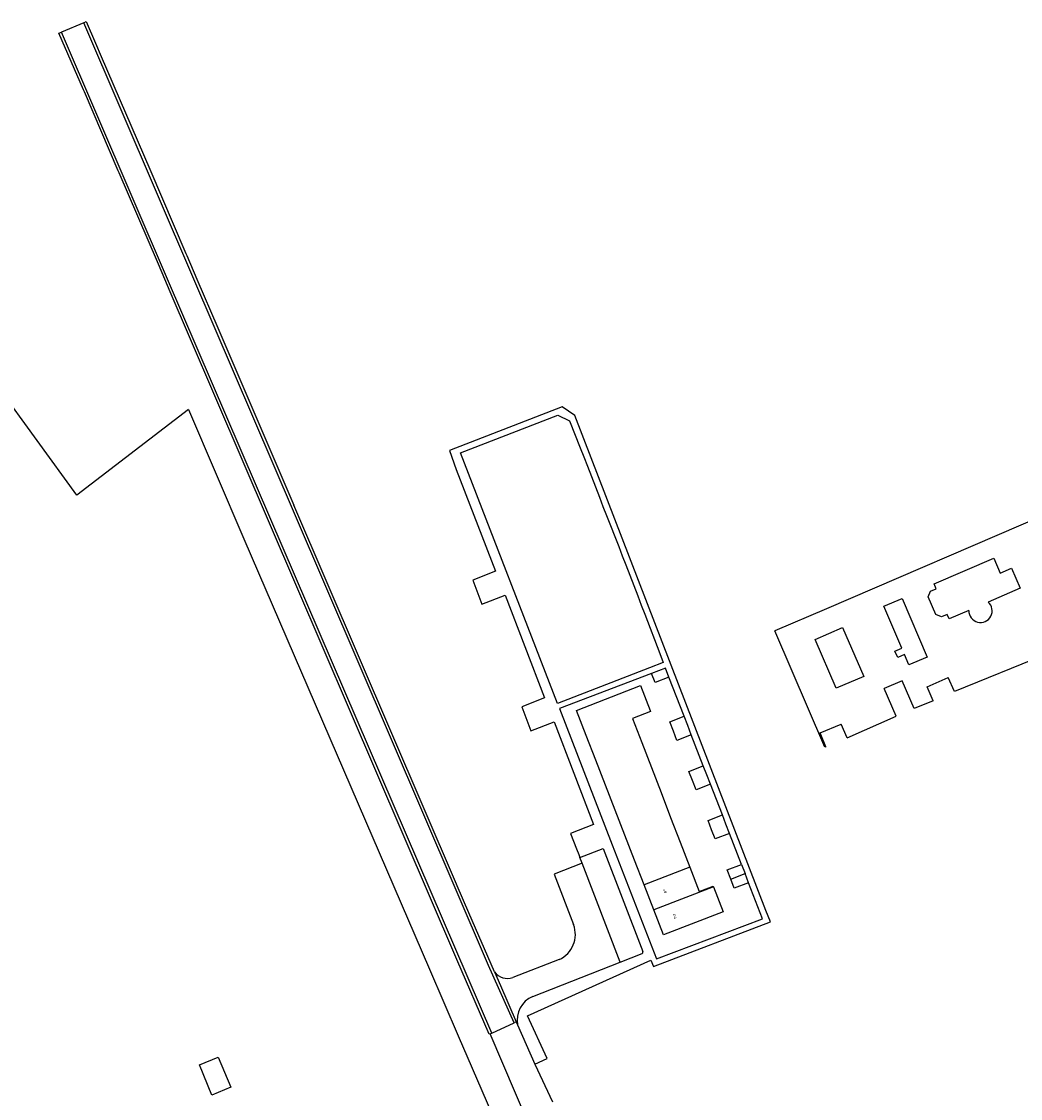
# Model space of a CAD drawing. Extents: x 145741 to 149421, y 457889 to 459999.
# Tile 30 of 84: x 146813 to 147017, y 458833 to 459053. Entities that reach past the tile are written whole.
import ezdxf
from ezdxf.enums import TextEntityAlignment as Align

# ---------------------------------------------------------------- set-up
doc = ezdxf.new("R2010")
doc.units = 0
doc.header["$LTSCALE"] = 4
doc.layers.get('0').update_dxf_attribs({"linetype": 'CONTINUOUS'})
doc.styles.add('ISO', font='ISO')

msp = doc.modelspace()

# ---------------------------------------------------------------- linework, layer by layer
at = {"linetype": 'Continuous'}
for p, q in [((146826.14, 459052.27), (146821.63, 459050.36)), ((146826.14, 459052.27), (146826.65, 459052.51)), ((146848.58, 459000), (146826.14, 459052.27)), ((146826.65, 459052.51), (146828.55, 459048.11)), ((146821.07, 459050.12), (146821.63, 459050.36)), ((146826.11, 459038.6), (146821.07, 459050.12)), ((146843.26, 459000), (146821.63, 459050.36)), ((146828.55, 459048.11), (146829.72, 459045.39)), ((146829.72, 459045.39), (146839.63, 459022.4)), ((146826.3, 459038.15), (146826.11, 459038.6)), ((146833.18, 459022.09), (146826.3, 459038.15)), ((146833.38, 459021.64), (146833.18, 459022.09)), ((146841.17, 459003.49), (146833.38, 459021.64)), ((146839.63, 459022.4), (146846.99, 459005.22)), ((146841.36, 459003.03), (146841.17, 459003.49)), ((146846.99, 459005.22), (146847.17, 459004.78)), ((146847.17, 459004.78), (146849.22, 459000)), ((146842.66, 459000), (146841.36, 459003.03)), ((146843.77, 458997.42), (146842.66, 459000)), ((146864.32, 458950.98), (146843.26, 459000)), ((146868.89, 458952.69), (146848.58, 459000)), ((146849.22, 459000), (146853.51, 458990.04)), ((146847.72, 458988.24), (146843.77, 458997.42)), ((146824.71, 458955.96), (146798.26, 458992.32)), ((146853.51, 458990.04), (146869, 458953.93)), ((146853.09, 458975.75), (146847.72, 458988.24)), ((146902.24, 458861.29), (146853.09, 458975.75)), ((146847.54, 458973.38), (146824.71, 458955.96)), ((146847.54, 458973.38), (146858.82, 458947.03)), ((146923.72, 458973.95), (146900.71, 458965.06)), ((146926.29, 458972.21), (146923.72, 458973.95)), ((146902.97, 458964.55), (146922.83, 458972.27)), ((146922.83, 458972.27), (146925.24, 458971.13)), ((146925.24, 458971.13), (146927.4, 458965.61)), ((146965.27, 458871.28), (146926.29, 458972.21)), ((146900.71, 458965.06), (146902.13, 458961.19)), ((146922.77, 458913.45), (146902.97, 458964.55)), ((146927.4, 458965.61), (146928.14, 458963.74)), ((146928.14, 458963.74), (146928.87, 458961.86)), ((146928.87, 458961.86), (146931.32, 458955.52)), ((146902.13, 458961.19), (146910.11, 458940.43)), ((147038.05, 458958.78), (146977.59, 458932.79)), ((146931.32, 458955.52), (146932.04, 458953.65)), ((146908.7, 458860.08), (146868.89, 458952.69)), ((146902.16, 458876.65), (146869, 458953.93)), ((146932.04, 458953.65), (146932.76, 458951.78)), ((146909.34, 458846.27), (146864.32, 458950.98)), ((146932.76, 458951.78), (146935.25, 458945.47)), ((146858.82, 458947.03), (146896.67, 458859.33)), ((146935.25, 458945.47), (146935.97, 458943.6)), ((146935.97, 458943.6), (146936.68, 458941.72)), ((146936.68, 458941.72), (146939.12, 458935.39)), ((146999.55, 458937.85), (147011.75, 458943.11)), ((147011.75, 458943.11), (147013.07, 458940.04)), ((146910.11, 458940.43), (146905.47, 458938.64)), ((147013.07, 458940.04), (147015.37, 458941.03)), ((147015.37, 458941.03), (147017.12, 458936.96)), ((146905.47, 458938.64), (146907.36, 458933.74)), ((146999.96, 458936.87), (146999.55, 458937.85)), ((146907.36, 458933.74), (146912.08, 458935.55)), ((146912.08, 458935.55), (146920.14, 458914.6)), ((146939.12, 458935.39), (146939.84, 458933.52)), ((146998.36, 458935.22), (146998.82, 458936.37)), ((146999.92, 458931.64), (146998.36, 458935.22)), ((146998.82, 458936.37), (146999.96, 458936.87)), ((147017.12, 458936.96), (147010.61, 458934.16)), ((146939.84, 458933.52), (146940.57, 458931.66)), ((146989.31, 458933.32), (146993.03, 458934.91)), ((146992.97, 458924.76), (146989.31, 458933.32)), ((146993.03, 458934.91), (146998.15, 458922.92)), ((146940.57, 458931.66), (146943.61, 458923.68)), ((146977.59, 458932.79), (146967.11, 458928.29)), ((147001.08, 458931.17), (146999.92, 458931.64)), ((147002.22, 458931.65), (147001.08, 458931.17)), ((147002.63, 458930.7), (147002.22, 458931.65)), ((147006.64, 458932.4), (147002.63, 458930.7)), ((146975.31, 458926.54), (146980.89, 458928.96)), ((146980.89, 458928.96), (146985.21, 458919)), ((146977.25, 458904.54), (146967.11, 458928.29)), ((146979.62, 458916.58), (146975.31, 458926.54)), ((147030.27, 458926.66), (147003.7, 458915.95)), ((146991.58, 458924.16), (146992.97, 458924.76)), ((146992.14, 458922.85), (146991.58, 458924.16)), ((146943.61, 458923.68), (146944.33, 458921.83)), ((146993.53, 458923.44), (146992.14, 458922.85)), ((146994.43, 458921.33), (146993.53, 458923.44)), ((146998.15, 458922.92), (146994.43, 458921.33)), ((146941.54, 458920.74), (146922.77, 458913.45)), ((146944.33, 458921.83), (146941.54, 458920.74)), ((146944.76, 458920.69), (146941.96, 458919.62)), ((146945.47, 458918.84), (146944.76, 458920.69)), ((146941.96, 458919.62), (146923.17, 458912.47)), ((146942.67, 458917.77), (146941.96, 458919.62)), ((146945.47, 458918.84), (146942.67, 458917.77)), ((146948.58, 458910.87), (146945.47, 458918.84)), ((146985.21, 458919), (146979.62, 458916.58)), ((146993.02, 458918.1), (146989.36, 458916.5)), ((146995.48, 458912.48), (146993.02, 458918.1)), ((146998.14, 458916.87), (147002.45, 458918.78)), ((147003.7, 458915.95), (147002.45, 458918.78)), ((146926.66, 458912.05), (146939.71, 458917.11)), ((146939.71, 458917.11), (146941.68, 458912.02)), ((146991.81, 458910.88), (146989.36, 458916.5)), ((146999.39, 458914.04), (146998.14, 458916.87)), ((146920.14, 458914.6), (146915.46, 458912.8)), ((146999.39, 458914.04), (146995.48, 458912.48)), ((146915.46, 458912.8), (146917.34, 458907.92)), ((146923.17, 458912.47), (146933.91, 458884.63)), ((146928.62, 458906.97), (146926.66, 458912.05)), ((146941.74, 458911.87), (146938.03, 458910.43)), ((146941.68, 458912.02), (146941.74, 458911.87)), ((146917.34, 458907.92), (146922.06, 458909.74)), ((146922.06, 458909.74), (146930.12, 458888.8)), ((146938.03, 458910.43), (146939.93, 458905.5)), ((146945.65, 458909.72), (146948.58, 458910.87)), ((146946.39, 458907.84), (146945.65, 458909.72)), ((146949.32, 458908.99), (146948.58, 458910.87)), ((146950.05, 458907.11), (146949.32, 458908.99)), ((146976.3, 458907.47), (146980.64, 458909.29)), ((146981.83, 458906.47), (146980.64, 458909.29)), ((146981.83, 458906.47), (146991.81, 458910.88)), ((146930.59, 458901.89), (146928.62, 458906.97)), ((146947.13, 458905.96), (146946.39, 458907.84)), ((146950.05, 458907.11), (146947.13, 458905.96)), ((146952.48, 458900.79), (146950.05, 458907.11)), ((146977.48, 458904.64), (146976.3, 458907.47)), ((146939.93, 458905.5), (146941.9, 458900.42)), ((146977.48, 458904.64), (146977.25, 458904.54)), ((146932.56, 458896.8), (146930.59, 458901.89)), ((146941.9, 458900.42), (146943.87, 458895.34)), ((146949.56, 458899.64), (146952.48, 458900.79)), ((146953.22, 458898.92), (146952.48, 458900.79)), ((146950.29, 458897.77), (146949.56, 458899.64)), ((146951.03, 458895.9), (146950.29, 458897.77)), ((146953.95, 458897.05), (146953.22, 458898.92)), ((146934.52, 458891.72), (146932.56, 458896.8)), ((146953.95, 458897.05), (146951.03, 458895.9)), ((146956.39, 458890.74), (146953.95, 458897.05)), ((146943.87, 458895.34), (146945.83, 458890.26)), ((146936.49, 458886.64), (146934.52, 458891.72)), ((146945.83, 458890.26), (146947.8, 458885.17)), ((146953.46, 458889.6), (146956.39, 458890.74)), ((146954.19, 458887.73), (146953.46, 458889.6)), ((146957.12, 458888.86), (146956.39, 458890.74)), ((146930.12, 458888.8), (146925.42, 458886.99)), ((146925.42, 458886.99), (146926.64, 458883.85)), ((146954.92, 458885.85), (146954.19, 458887.73)), ((146957.85, 458886.99), (146954.92, 458885.85)), ((146957.85, 458886.99), (146957.12, 458888.86)), ((146960.29, 458880.67), (146957.85, 458886.99)), ((146933.91, 458884.63), (146942.94, 458861.39)), ((146938.46, 458881.56), (146936.49, 458886.64)), ((146947.8, 458885.17), (146949.77, 458880.09)), ((146926.64, 458883.85), (146927.08, 458882.69)), ((146927.08, 458882.69), (146927.32, 458882.08)), ((146927.32, 458882.08), (146932.06, 458883.93)), ((146932.06, 458883.93), (146940.16, 458862.89)), ((146927.76, 458880.92), (146922.08, 458878.65)), ((146927.76, 458880.92), (146927.32, 458882.08)), ((146935.52, 458860.75), (146927.76, 458880.92)), ((146940.43, 458876.47), (146938.46, 458881.56)), ((146957.36, 458879.53), (146960.29, 458880.67)), ((146960.29, 458880.67), (146961.02, 458878.8)), ((146922.08, 458878.65), (146926.04, 458868.4)), ((146949.77, 458880.09), (146940.43, 458876.47)), ((146949.77, 458880.09), (146951.67, 458875.17)), ((146958.09, 458877.66), (146957.36, 458879.53)), ((146958.09, 458877.66), (146961.02, 458878.8)), ((146961.74, 458876.92), (146961.02, 458878.8)), ((146902.32, 458876.28), (146902.16, 458876.65)), ((146904.69, 458870.81), (146902.32, 458876.28)), ((146942.39, 458871.39), (146940.43, 458876.47)), ((146954.55, 458876.1), (146942.39, 458871.39)), ((146951.67, 458875.17), (146954.49, 458876.26)), ((146954.49, 458876.26), (146954.55, 458876.1)), ((146954.55, 458876.1), (146956.52, 458871.01)), ((146958.81, 458875.79), (146958.09, 458877.66)), ((146961.74, 458876.92), (146958.81, 458875.79)), ((146963.64, 458872.03), (146961.74, 458876.92)), ((146964.59, 458869.57), (146963.64, 458872.03)), ((146909.92, 458858.75), (146904.69, 458870.81)), ((146944.36, 458866.31), (146942.39, 458871.39)), ((146942.94, 458861.39), (146964.59, 458869.57)), ((146956.52, 458871.01), (146944.36, 458866.31)), ((146966.17, 458868.94), (146965.27, 458871.28)), ((146942.34, 458859.83), (146966.17, 458868.94)), ((146908.8, 458846.03), (146902.24, 458861.29)), ((146923.1, 458861.25), (146913.63, 458857.6)), ((146916.66, 458849.81), (146941.78, 458861.16)), ((146917.7, 458853.75), (146935.52, 458860.75)), ((146935.52, 458860.75), (146940, 458862.51)), ((146941.78, 458861.16), (146942.34, 458859.83)), ((146896.67, 458859.33), (146902.52, 458845.73)), ((146913.93, 458848.37), (146908.7, 458860.08)), ((146909.92, 458858.75), (146911.12, 458855.96)), ((146911.12, 458855.96), (146914.34, 458848.55)), ((146920.68, 458841.1), (146916.66, 458849.81)), ((146909.34, 458846.27), (146913.93, 458848.37)), ((146914.34, 458848.55), (146913.93, 458848.37)), ((146914.34, 458848.55), (146914.62, 458847.97)), ((146914.62, 458847.97), (146918.15, 458839.93)), ((146902.52, 458845.73), (146917.54, 458810.91)), ((146909.01, 458846.12), (146908.8, 458846.03)), ((146909.01, 458846.12), (146909.34, 458846.27)), ((146923.22, 458812.92), (146909.01, 458846.12)), ((146849.72, 458839.79), (146853.59, 458841.38)), ((146853.59, 458841.38), (146856.11, 458835.24)), ((146918.15, 458839.93), (146920.68, 458841.1)), ((146852.25, 458833.65), (146849.72, 458839.79)), ((146918.15, 458839.93), (146921.72, 458832.24)), ((146856.11, 458835.24), (146852.25, 458833.65))]:
    msp.add_line(p, q, dxfattribs=at)
for centre, radius, start, end in [((147009.03, 458932.37), 2.38, 179.1688, 48.5655), ((146920.71, 458866.41), 5.69, 294.8338, 20.4873), ((146939.92, 458862.76), 0.268, 287.1079, 27.3736), ((146912.55, 458860.69), 3.27, 216.4326, 289.3446), ((146919.73, 458848.96), 5.2, 112.9496, 190.9848)]:
    msp.add_arc(centre, radius, start, end, dxfattribs=at)

# ---------------------------------------------------------------- texts
at = {"style": 'ISO'}
for s, p in [('4', (146944.67, 458875.2)), ('2', (146946.64, 458870.11))]:
    msp.add_text(s, height=0.9, rotation=21.2, dxfattribs=at).set_placement(p, align=Align.MIDDLE_CENTER)

doc.saveas('drawing.dxf')
